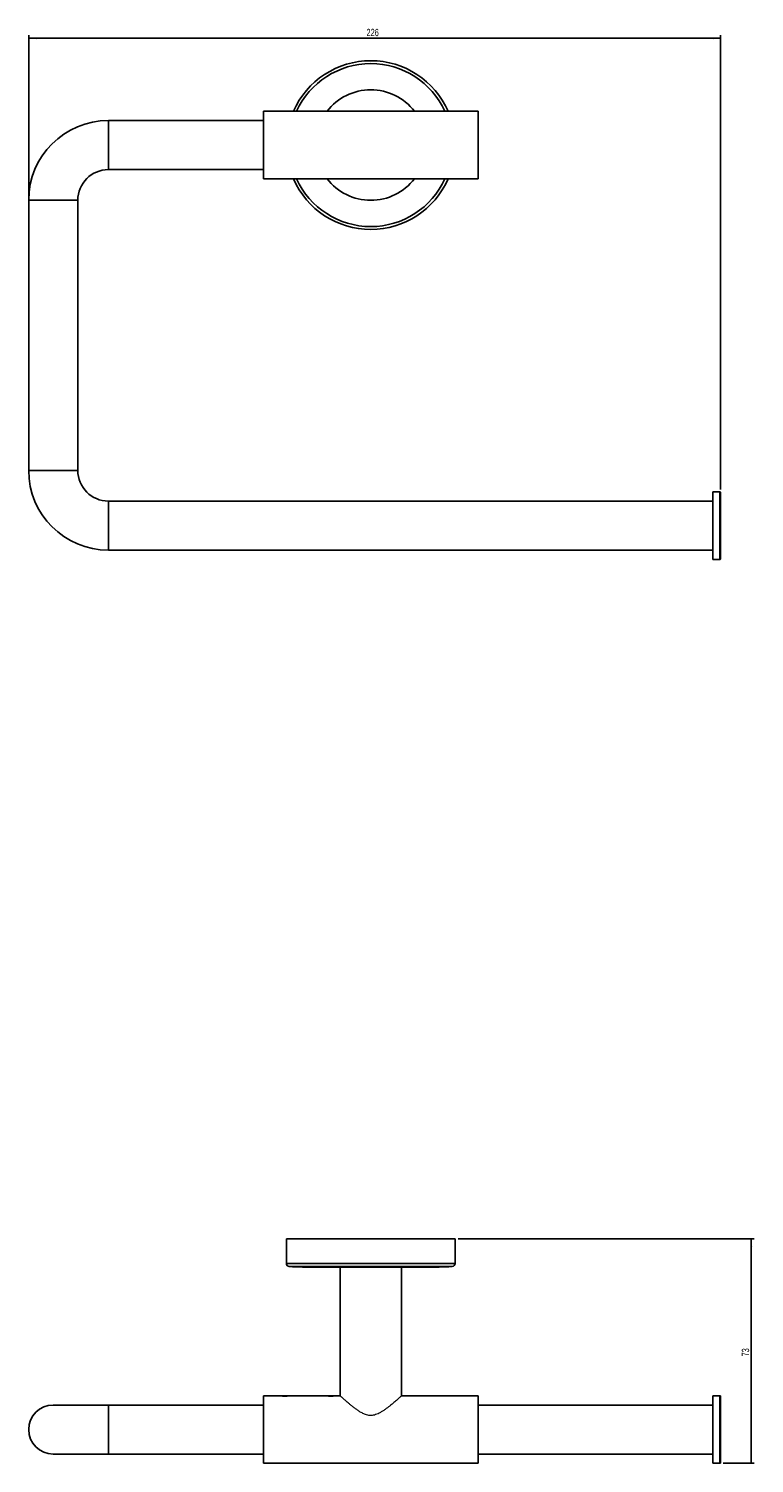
# Model space of a CAD drawing. Header units: millimetres. Extents: x -450 to 237, y -12 to 534.
# Tile 1 of 2: x -450 to -214, y 67 to 534. Entities that reach past the tile are written whole.
import ezdxf

# ---------------------------------------------------------------- set-up
doc = ezdxf.new("R2010")
doc.units = ezdxf.units.MM
doc.layers.add('图层14', color=7, linetype='Continuous')
doc.styles.add('SLDTEXTSTYLE0', font='TXT', dxfattribs={"width": 0.605})
doc.dimstyles.new('SLDDIMSTYLE0', dxfattribs={"dimtxt": 2.311487, "dimasz": 2.5, "dimexe": 0, "dimexo": 0.0625, "dimgap": 0.577872, "dimtad": 1, "dimdec": 0, "dimrnd": 1e-09, "dimzin": 12, "dimdsep": 46, "dimtxsty": 'SLDTEXTSTYLE0', "dimsah": 1, "dimcen": 0.09, "dimadec": 0, "dimazin": 3, "dimtfac": 1, "dimtdec": 0, "dimtofl": 0, "dimtmove": 0, "dimatfit": 3, "dimfxl": 1, "dimfrac": 2, "dimtolj": 1, "dimtzin": 12, "dimarcsym": 0})

# ---------------------------------------------------------------- blocks, each defined once
blk = doc.blocks.new('_D')
at = {"layer": '图层14'}
for p, q in [((-450.01, 479.47), (-450.01, 532.28)), ((-450.01, 531.28), (-224.51, 531.28)), ((-224.51, 384.27), (-224.51, 532.28))]:
    blk.add_line(p, q, dxfattribs=at)
for points in [[(-450.01, 531.28), (-447.51, 530.97), (-447.51, 531.59)], [(-224.51, 531.28), (-227.01, 531.59), (-227.01, 530.97)]]:
    blk.add_solid(points, dxfattribs=at)
at = {"layer": '图层14', "insert": (-339.9, 534.35), "char_height": 2.381, "attachment_point": 1, "style": 'SLDTEXTSTYLE0'}
blk.add_mtext('226', dxfattribs=at)
blk = doc.blocks.new('_D_2')
at = {"layer": '图层14'}
for p, q in [((-310.01, 140.04), (-213.51, 140.04)), ((-214.51, 140.04), (-214.51, 66.9)), ((-223.71, 66.9), (-213.51, 66.9))]:
    blk.add_line(p, q, dxfattribs=at)
for points in [[(-214.51, 140.04), (-214.82, 137.54), (-214.2, 137.54)], [(-214.51, 66.9), (-214.2, 69.4), (-214.82, 69.4)]]:
    blk.add_solid(points, dxfattribs=at)
at = {"layer": '图层14', "insert": (-217.58, 101.71), "char_height": 2.381, "attachment_point": 1, "rotation": 90, "style": 'SLDTEXTSTYLE0'}
blk.add_mtext('73', dxfattribs=at)

msp = doc.modelspace()

# ---------------------------------------------------------------- linework, layer by layer
at = {"color": 7, "linetype": 'Continuous', "lineweight": 25}
for p, q in [((-303.51, 507.47), (-373.51, 507.47)), ((-373.51, 507.47), (-373.51, 485.47)), ((-303.51, 507.47), (-303.51, 485.47)), ((-373.51, 504.47), (-424.01, 504.47)), ((-424.01, 488.47), (-373.51, 488.47)), ((-373.51, 485.47), (-303.51, 485.47)), ((-450.01, 478.47), (-450.01, 390.47)), ((-434.01, 390.47), (-434.01, 478.47)), ((-224.71, 383.47), (-227.01, 383.47)), ((-227.01, 361.47), (-227.01, 383.47)), ((-227.01, 380.47), (-424.01, 380.47)), ((-224.51, 383.27), (-224.51, 361.87)), ((-424.01, 364.47), (-227.01, 364.47)), ((-227.01, 361.47), (-224.71, 361.47)), ((-224.51, 361.87), (-224.51, 361.67)), ((-366.01, 140.04), (-366.01, 132.04)), ((-311.01, 140.04), (-366.01, 140.04)), ((-311.01, 132.04), (-311.01, 140.04)), ((-320.51, 130.79), (-356.51, 130.79)), ((-348.51, 130.79), (-348.51, 88.9)), ((-328.51, 88.9), (-328.51, 130.79)), ((-368.02, 88.9), (-373.51, 88.9)), ((-373.51, 88.9), (-373.51, 66.9)), ((-367.57, 88.9), (-365.44, 88.9)), ((-353.02, 88.9), (-364.99, 88.9)), ((-352.57, 88.9), (-350.44, 88.9)), ((-348.51, 88.9), (-349.99, 88.9)), ((-303.51, 88.9), (-328.51, 88.9)), ((-303.51, 88.9), (-303.51, 66.9)), ((-224.71, 88.9), (-227.01, 88.9)), ((-227.01, 79.99), (-227.01, 88.9)), ((-424.01, 85.9), (-442.01, 85.9)), ((-373.51, 85.9), (-424.01, 85.9)), ((-227.01, 85.9), (-303.51, 85.9)), ((-224.51, 88.7), (-224.51, 67.1)), ((-227.01, 66.9), (-227.01, 79.99)), ((-442.01, 69.9), (-424.01, 69.9)), ((-424.01, 69.9), (-373.51, 69.9)), ((-373.51, 66.9), (-303.51, 66.9)), ((-303.51, 69.9), (-227.01, 69.9)), ((-227.01, 66.9), (-224.71, 66.9))]:
    msp.add_line(p, q, dxfattribs=at)
at = {"color": 8, "linetype": 'Continuous', "lineweight": 25}
for p, q in [((-424.01, 504.47), (-424.01, 488.47)), ((-450.01, 478.47), (-434.01, 478.47)), ((-450.01, 390.47), (-434.01, 390.47)), ((-224.71, 361.67), (-224.71, 383.47)), ((-424.01, 364.47), (-424.01, 380.47)), ((-224.71, 361.47), (-224.71, 361.67)), ((-311.01, 132.04), (-366.01, 132.04)), ((-311.95, 131.04), (-365.07, 131.04)), ((-224.71, 66.9), (-224.71, 88.9)), ((-424.01, 85.9), (-424.01, 69.9))]:
    msp.add_line(p, q, dxfattribs=at)
at = {"color": 7, "linetype": 'Continuous', "lineweight": 25}
for centre, radius, start, end in [((-338.51, 496.47), 27.5, 23.5782, 156.4218), ((-424.01, 478.47), 26, 90, 180), ((-424.01, 478.47), 10, 90, 180), ((-338.51, 496.47), 27.5, 203.5782, 270), ((-338.51, 496.47), 27.5, 270, 336.4218), ((-424.01, 390.47), 26, 180, 270), ((-424.01, 390.47), 10, 180, 270), ((-224.71, 383.27), 0.2, 0, 90), ((-224.71, 361.67), 0.2, 270, 0), ((-365.01, 132.04), 1, 180, 266.6306), ((-356.51, 276.41), 145.62, 266.6306, 270), ((-320.51, 276.41), 145.62, 270, 273.3694), ((-312.01, 132.04), 1, 273.3694, 0), ((-224.71, 88.7), 0.2, 0, 90), ((-442.01, 77.9), 8, 90, 270), ((-224.71, 67.1), 0.2, 270, 0)]:
    msp.add_arc(centre, radius, start, end, dxfattribs=at)
at = {"color": 8, "linetype": 'Continuous', "lineweight": 25}
for radius, start, end in [(26.56, 24.4674, 155.5326), (18, 37.6699, 142.3301), (26.56, 204.4674, 270), (18, 217.6699, 270), (18, 270, 322.3301), (26.56, 270, 335.5326)]:
    msp.add_arc((-338.51, 496.47), radius, start, end, dxfattribs=at)
at = {"color": 7, "linetype": 'Continuous', "lineweight": 25}
for points in [[(-364.99, 88.9), (-364.99, 88.9), (-364.96, 88.91), (-365.07, 88.89), (-365.3, 88.87), (-365.68, 88.84), (-366.15, 88.81), (-366.68, 88.81), (-367.21, 88.83), (-367.65, 88.86), (-367.93, 88.89), (-368.05, 88.91), (-368.02, 88.9), (-368.02, 88.9)], [(-349.99, 88.9), (-349.99, 88.9), (-349.96, 88.91), (-350.07, 88.89), (-350.3, 88.87), (-350.68, 88.84), (-351.15, 88.81), (-351.68, 88.81), (-352.21, 88.83), (-352.65, 88.86), (-352.93, 88.89), (-353.05, 88.91), (-353.02, 88.9), (-353.02, 88.9)]]:
    msp.add_open_spline(points, degree=3, knots=[0, 0, 0, 0, 0.016615, 0.113621, 0.211269, 0.313854, 0.422933, 0.537096, 0.653417, 0.768799, 0.879748, 0.983588, 1, 1, 1, 1], dxfattribs=at)
at = {"color": 144, "linetype": 'Continuous', "lineweight": 18}
msp.add_open_spline([(-328.51, 88.9), (-328.51, 88.9), (-328.5, 88.91), (-328.55, 88.86), (-328.71, 88.72), (-329.05, 88.41), (-329.54, 87.98), (-330.09, 87.48), (-330.68, 86.97), (-331.26, 86.48), (-331.88, 85.95), (-332.56, 85.41), (-333.28, 84.85), (-334.04, 84.3), (-334.85, 83.75), (-335.68, 83.27), (-336.51, 82.89), (-337.28, 82.63), (-338.06, 82.49), (-338.79, 82.48), (-339.52, 82.58), (-340.4, 82.83), (-341.39, 83.29), (-342.41, 83.91), (-343.32, 84.55), (-344.15, 85.17), (-344.94, 85.8), (-345.61, 86.36), (-346.18, 86.84), (-346.65, 87.25), (-347.08, 87.63), (-347.55, 88.04), (-347.91, 88.37), (-348.17, 88.6), (-348.33, 88.74), (-348.44, 88.84), (-348.5, 88.9), (-348.5, 88.9), (-348.5, 88.9)], degree=3, knots=[0, 0, 0, 0, 0.005421, 0.026289, 0.062429, 0.099531, 0.137594, 0.17644, 0.205347, 0.234479, 0.264231, 0.294164, 0.32387, 0.353733, 0.384136, 0.414782, 0.440032, 0.465695, 0.48675, 0.508398, 0.529463, 0.551054, 0.588272, 0.626401, 0.659513, 0.692862, 0.726916, 0.761225, 0.786263, 0.811433, 0.83707, 0.862897, 0.902947, 0.923449, 0.944107, 0.964094, 0.984248, 1, 1, 1, 1], dxfattribs=at)

# ---------------------------------------------------------------- dimensions: what is measured, and where the dimension line sits
at = {"layer": '图层14'}
dim = msp.add_linear_dim(base=(-224.50642385, 531.2829849), p1=(-450.00642385, 478.4693588), p2=(-224.50642385, 383.2693588), dimstyle='SLDDIMSTYLE0', dxfattribs=at)
dim.commit()
dim.dimension.update_dxf_attribs({"geometry": '_D', "text_midpoint": (-337.25642385, 531.2829849), "dimtype": 160})
dim = msp.add_linear_dim(base=(-214.51, 66.9), p1=(-311.01, 140.04), p2=(-224.71, 66.9), angle=90, dimstyle='SLDDIMSTYLE0', dxfattribs=at)
dim.commit()
dim.dimension.update_dxf_attribs({"geometry": '_D_2', "text_midpoint": (-214.51, 103.47), "dimtype": 160})

doc.saveas('drawing.dxf')
